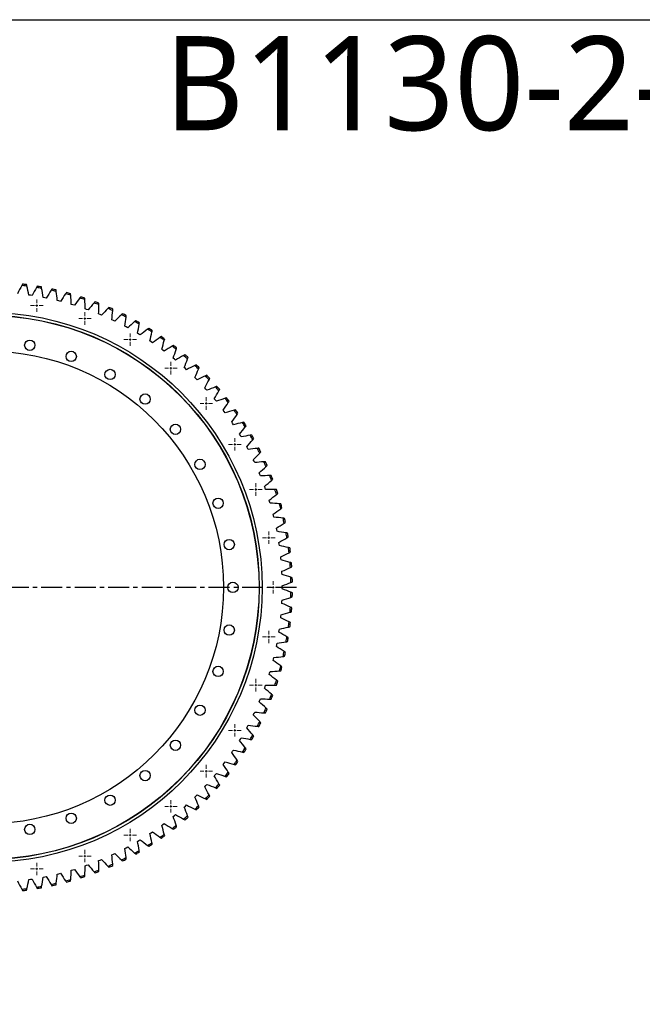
# Model space of a CAD drawing. Header units: millimetres. Extents: x -66 to 5236, y 5043 to 9389.
# Tile 7 of 12: x 1262 to 2585, y 7296 to 9389. Entities that reach past the tile are written whole.
import ezdxf

# ---------------------------------------------------------------- set-up
doc = ezdxf.new("R2010")
doc.units = ezdxf.units.MM
doc.header["$LTSCALE"] = 20
doc.linetypes.add('CENTER', pattern=[10.16, 6.35, -1.27, 1.27, -1.27])

# ---------------------------------------------------------------- blocks, each defined once
blk = doc.blocks.new('SW_CENTERMARKSYMBOL_6')
at = {"color": 0, "linetype": 'Continuous', "lineweight": 18}
for p, q in [((-5, 0), (-13.25, 0)), ((0, 0), (-2.5, 0)), ((0, 5), (0, 13.25)), ((0, 0), (0, 2.5)), ((0, 0), (0, -2.5)), ((0, 0), (2.5, 0)), ((5, 0), (13.25, 0)), ((0, -5), (0, -13.25))]:
    blk.add_line(p, q, dxfattribs=at)
blk = doc.blocks.new('SW_CENTERMARKSYMBOL_7')
at = {"color": 0, "linetype": 'Continuous', "lineweight": 18}
for p, q in [((-5, 0), (-13.25, 0)), ((0, 0), (-2.5, 0)), ((0, 5), (0, 13.25)), ((0, 0), (0, 2.5)), ((0, 0), (0, -2.5)), ((0, 0), (2.5, 0)), ((5, 0), (13.25, 0)), ((0, -5), (0, -13.25))]:
    blk.add_line(p, q, dxfattribs=at)
blk = doc.blocks.new('SW_CENTERMARKSYMBOL_8')
at = {"color": 0, "linetype": 'Continuous', "lineweight": 18}
for p, q in [((-5, 0), (-13.25, 0)), ((0, 0), (-2.5, 0)), ((0, 5), (0, 13.25)), ((0, 0), (0, 2.5)), ((0, 0), (0, -2.5)), ((0, 0), (2.5, 0)), ((5, 0), (13.25, 0)), ((0, -5), (0, -13.25))]:
    blk.add_line(p, q, dxfattribs=at)
blk = doc.blocks.new('SW_CENTERMARKSYMBOL_9')
at = {"color": 0, "linetype": 'Continuous', "lineweight": 18}
for p, q in [((-5, 0), (-13.25, 0)), ((0, 0), (-2.5, 0)), ((0, 5), (0, 13.25)), ((0, 0), (0, 2.5)), ((0, 0), (0, -2.5)), ((0, 0), (2.5, 0)), ((5, 0), (13.25, 0)), ((0, -5), (0, -13.25))]:
    blk.add_line(p, q, dxfattribs=at)
blk = doc.blocks.new('SW_CENTERMARKSYMBOL_10')
at = {"color": 0, "linetype": 'Continuous', "lineweight": 18}
for p, q in [((-5, 0), (-13.25, 0)), ((0, 0), (-2.5, 0)), ((0, 5), (0, 13.25)), ((0, 0), (0, 2.5)), ((0, 0), (0, -2.5)), ((0, 0), (2.5, 0)), ((5, 0), (13.25, 0)), ((0, -5), (0, -13.25))]:
    blk.add_line(p, q, dxfattribs=at)
blk = doc.blocks.new('SW_CENTERMARKSYMBOL_11')
at = {"color": 0, "linetype": 'Continuous', "lineweight": 18}
for p, q in [((-5, 0), (-13.25, 0)), ((0, 0), (-2.5, 0)), ((0, 5), (0, 13.25)), ((0, 0), (0, 2.5)), ((0, 0), (0, -2.5)), ((0, 0), (2.5, 0)), ((5, 0), (13.25, 0)), ((0, -5), (0, -13.25))]:
    blk.add_line(p, q, dxfattribs=at)
blk = doc.blocks.new('SW_CENTERMARKSYMBOL_12')
at = {"color": 0, "linetype": 'Continuous', "lineweight": 18}
for p, q in [((-5, 0), (-13.25, 0)), ((0, 0), (-2.5, 0)), ((0, 5), (0, 13.25)), ((0, 0), (0, 2.5)), ((0, 0), (0, -2.5)), ((0, 0), (2.5, 0)), ((5, 0), (13.25, 0)), ((0, -5), (0, -13.25))]:
    blk.add_line(p, q, dxfattribs=at)
blk = doc.blocks.new('SW_CENTERMARKSYMBOL_13')
at = {"color": 0, "linetype": 'Continuous', "lineweight": 18}
for p, q in [((-5, 0), (-13.25, 0)), ((0, 0), (-2.5, 0)), ((0, 5), (0, 13.25)), ((0, 0), (0, 2.5)), ((0, 0), (0, -2.5)), ((0, 0), (2.5, 0)), ((5, 0), (13.25, 0)), ((0, -5), (0, -13.25))]:
    blk.add_line(p, q, dxfattribs=at)
blk = doc.blocks.new('SW_CENTERMARKSYMBOL_14')
at = {"color": 0, "linetype": 'Continuous', "lineweight": 18}
for p, q in [((-5, 0), (-13.25, 0)), ((0, 0), (-2.5, 0)), ((0, 5), (0, 13.25)), ((0, 0), (0, 2.5)), ((0, 0), (0, -2.5)), ((0, 0), (2.5, 0)), ((5, 0), (13.25, 0)), ((0, -5), (0, -13.25))]:
    blk.add_line(p, q, dxfattribs=at)
blk = doc.blocks.new('SW_CENTERMARKSYMBOL_15')
at = {"color": 0, "linetype": 'Continuous', "lineweight": 18}
for p, q in [((-5, 0), (-13.25, 0)), ((0, 0), (-2.5, 0)), ((0, 5), (0, 13.25)), ((0, 0), (0, 2.5)), ((0, 0), (0, -2.5)), ((0, 0), (2.5, 0)), ((5, 0), (13.25, 0)), ((0, -5), (0, -13.25))]:
    blk.add_line(p, q, dxfattribs=at)
blk = doc.blocks.new('SW_CENTERMARKSYMBOL_16')
at = {"color": 0, "linetype": 'Continuous', "lineweight": 18}
for p, q in [((-5, 0), (-13.25, 0)), ((0, 0), (-2.5, 0)), ((0, 5), (0, 13.25)), ((0, 0), (0, 2.5)), ((0, 0), (0, -2.5)), ((0, 0), (2.5, 0)), ((5, 0), (13.25, 0)), ((0, -5), (0, -13.25))]:
    blk.add_line(p, q, dxfattribs=at)
blk = doc.blocks.new('SW_CENTERMARKSYMBOL_17')
at = {"color": 0, "linetype": 'Continuous', "lineweight": 18}
for p, q in [((-5, 0), (-13.25, 0)), ((0, 0), (-2.5, 0)), ((0, 5), (0, 13.25)), ((0, 0), (0, 2.5)), ((0, 0), (0, -2.5)), ((0, 0), (2.5, 0)), ((5, 0), (13.25, 0)), ((0, -5), (0, -13.25))]:
    blk.add_line(p, q, dxfattribs=at)
blk = doc.blocks.new('SW_CENTERMARKSYMBOL_18')
at = {"color": 0, "linetype": 'Continuous', "lineweight": 18}
for p, q in [((-5, 0), (-13.25, 0)), ((0, 0), (-2.5, 0)), ((0, 5), (0, 13.25)), ((0, 0), (0, 2.5)), ((0, 0), (0, -2.5)), ((0, 0), (2.5, 0)), ((5, 0), (13.25, 0)), ((0, -5), (0, -13.25))]:
    blk.add_line(p, q, dxfattribs=at)
blk = doc.blocks.new('SW_CENTERMARKSYMBOL_19')
at = {"color": 0, "linetype": 'Continuous', "lineweight": 18}
for p, q in [((-5, 0), (-13.25, 0)), ((0, 0), (-2.5, 0)), ((0, 5), (0, 13.25)), ((0, 0), (0, 2.5)), ((0, 0), (0, -2.5)), ((0, 0), (2.5, 0)), ((5, 0), (13.25, 0)), ((0, -5), (0, -13.25))]:
    blk.add_line(p, q, dxfattribs=at)
blk = doc.blocks.new('SW_CENTERMARKSYMBOL_20')
at = {"color": 0, "linetype": 'Continuous', "lineweight": 18}
for p, q in [((-5, 0), (-13.25, 0)), ((0, 0), (-2.5, 0)), ((0, 5), (0, 13.25)), ((0, 0), (0, 2.5)), ((0, 0), (0, -2.5)), ((0, 0), (2.5, 0)), ((5, 0), (13.25, 0)), ((0, -5), (0, -13.25))]:
    blk.add_line(p, q, dxfattribs=at)
blk = doc.blocks.new('SW_CENTERMARKSYMBOL_21')
at = {"color": 0, "linetype": 'Continuous', "lineweight": 18}
for p, q in [((-5, 0), (-13.25, 0)), ((0, 0), (-2.5, 0)), ((0, 5), (0, 13.25)), ((0, 0), (0, 2.5)), ((0, 0), (0, -2.5)), ((0, 0), (2.5, 0)), ((5, 0), (13.25, 0)), ((0, -5), (0, -13.25))]:
    blk.add_line(p, q, dxfattribs=at)
blk = doc.blocks.new('SW_CENTERMARKSYMBOL_22')
at = {"color": 0, "linetype": 'Continuous', "lineweight": 18}
for p, q in [((-5, 0), (-13.25, 0)), ((0, 0), (-2.5, 0)), ((0, 5), (0, 13.25)), ((0, 0), (0, 2.5)), ((0, 0), (0, -2.5)), ((0, 0), (2.5, 0)), ((5, 0), (13.25, 0)), ((0, -5), (0, -13.25))]:
    blk.add_line(p, q, dxfattribs=at)

msp = doc.modelspace()

# ---------------------------------------------------------------- linework, layer by layer
at = {"color": 7, "linetype": 'Continuous', "lineweight": 25}
for p, q in [((1284.5, 8803), (1281.1, 8803.5)), ((1287.9, 8802.5), (1284.5, 8803)), ((1314.8, 8797.7), (1311.5, 8798.4)), ((1318.2, 8797), (1314.8, 8797.7)), ((1344.9, 8791), (1341.6, 8791.8)), ((1348.2, 8790.1), (1344.9, 8791)), ((1374.6, 8782.8), (1371.3, 8783.7)), ((1377.8, 8781.8), (1374.6, 8782.8)), ((1403.8, 8773.1), (1400.6, 8774.2)), ((1407, 8771.9), (1403.8, 8773.1)), ((1432.6, 8762), (1429.4, 8763.3)), ((1435.7, 8760.7), (1432.6, 8762)), ((1460.7, 8749.5), (1457.6, 8751)), ((1463.8, 8748.1), (1460.7, 8749.5)), ((1488.2, 8735.7), (1485.2, 8737.3)), ((1491.2, 8734.1), (1488.2, 8735.7)), ((1515, 8720.5), (1512.1, 8722.2)), ((1518, 8718.7), (1515, 8720.5)), ((1541.1, 8704), (1538.2, 8705.9)), ((1543.9, 8702.1), (1541.1, 8704)), ((1566.2, 8686.3), (1563.5, 8688.3)), ((1569, 8684.2), (1566.2, 8686.3)), ((1590.5, 8667.3), (1587.9, 8669.5)), ((1593.1, 8665.2), (1590.5, 8667.3)), ((1613.8, 8647.2), (1611.3, 8649.5)), ((1616.4, 8644.9), (1613.8, 8647.2)), ((1636.2, 8626), (1633.7, 8628.4)), ((1638.6, 8623.6), (1636.2, 8626)), ((1657.4, 8603.7), (1655.1, 8606.2)), ((1659.7, 8601.1), (1657.4, 8603.7)), ((1677.5, 8580.3), (1675.3, 8583)), ((1679.7, 8577.7), (1677.5, 8580.3)), ((1696.5, 8556.1), (1694.4, 8558.8)), ((1698.5, 8553.3), (1696.5, 8556.1)), ((1714.2, 8530.9), (1712.3, 8533.7)), ((1716.1, 8528), (1714.2, 8530.9)), ((1730.7, 8504.9), (1728.9, 8507.8)), ((1732.4, 8501.9), (1730.7, 8504.9)), ((1745.9, 8478.1), (1744.2, 8481.1)), ((1747.5, 8475), (1745.9, 8478.1)), ((1759.7, 8450.5), (1758.2, 8453.6)), ((1761.2, 8447.5), (1759.7, 8450.5)), ((1772.2, 8422.4), (1770.9, 8425.5)), ((1773.5, 8419.2), (1772.2, 8422.4)), ((1783.3, 8393.6), (1782.1, 8396.9)), ((1784.4, 8390.4), (1783.3, 8393.6)), ((1792.9, 8364.4), (1791.9, 8367.7)), ((1793.9, 8361.1), (1792.9, 8364.4)), ((1801.1, 8334.7), (1800.3, 8338)), ((1802, 8331.4), (1801.1, 8334.7)), ((1807.9, 8304.7), (1807.2, 8308)), ((1808.6, 8301.3), (1807.9, 8304.7)), ((1813.2, 8274.3), (1812.7, 8277.7)), ((1813.7, 8270.9), (1813.2, 8274.3)), ((1816.9, 8243.7), (1816.6, 8247.1)), ((1817.3, 8240.4), (1816.9, 8243.7)), ((1819.2, 8213), (1819, 8216.4)), ((1819.4, 8209.6), (1819.2, 8213)), ((1820, 8182.2), (1819.9, 8185.6)), ((1819.9, 8178.8), (1820, 8182.2)), ((1819, 8148), (1819.2, 8151.4)), ((1819.2, 8151.4), (1819.4, 8154.8)), ((1816.9, 8120.7), (1817.3, 8124.1)), ((1816.6, 8117.3), (1816.9, 8120.7)), ((1812.7, 8086.8), (1813.2, 8090.2)), ((1813.2, 8090.2), (1813.7, 8093.5)), ((1807.2, 8056.5), (1807.9, 8059.8)), ((1807.9, 8059.8), (1808.6, 8063.2)), ((1800.3, 8026.5), (1801.1, 8029.8)), ((1801.1, 8029.8), (1802, 8033.1)), ((1791.9, 7996.8), (1792.9, 8000.1)), ((1792.9, 8000.1), (1793.9, 8003.3)), ((1782.1, 7967.6), (1783.3, 7970.8)), ((1783.3, 7970.8), (1784.4, 7974)), ((1770.9, 7938.9), (1772.2, 7942.1)), ((1772.2, 7942.1), (1773.5, 7945.2)), ((1758.2, 7910.9), (1759.7, 7913.9)), ((1759.7, 7913.9), (1761.2, 7917)), ((1744.2, 7883.4), (1745.9, 7886.4)), ((1745.9, 7886.4), (1747.5, 7889.4)), ((1728.9, 7856.7), (1730.7, 7859.6)), ((1730.7, 7859.6), (1732.4, 7862.5)), ((1712.3, 7830.8), (1714.2, 7833.6)), ((1714.2, 7833.6), (1716.1, 7836.4)), ((1694.4, 7805.7), (1696.5, 7808.4)), ((1696.5, 7808.4), (1698.5, 7811.2)), ((1677.5, 7784.1), (1679.7, 7786.8)), ((1675.3, 7781.5), (1677.5, 7784.1)), ((1655.1, 7758.3), (1657.4, 7760.8)), ((1657.4, 7760.8), (1659.7, 7763.3)), ((1633.7, 7736.1), (1636.2, 7738.5)), ((1636.2, 7738.5), (1638.6, 7740.9)), ((1611.3, 7715), (1613.8, 7717.3)), ((1613.8, 7717.3), (1616.4, 7719.6)), ((1587.9, 7695), (1590.5, 7697.1)), ((1590.5, 7697.1), (1593.1, 7699.3)), ((1541.1, 7660.5), (1543.9, 7662.4)), ((1563.5, 7676.2), (1566.2, 7678.2)), ((1566.2, 7678.2), (1569, 7680.2)), ((1512.1, 7642.2), (1515, 7644)), ((1515, 7644), (1518, 7645.7)), ((1538.2, 7658.6), (1541.1, 7660.5)), ((1485.2, 7627.2), (1488.2, 7628.8)), ((1488.2, 7628.8), (1491.2, 7630.4)), ((1429.4, 7601.2), (1432.6, 7602.5)), ((1432.6, 7602.5), (1435.7, 7603.8)), ((1457.6, 7613.5), (1460.7, 7614.9)), ((1460.7, 7614.9), (1463.8, 7616.4)), ((1371.3, 7580.7), (1374.6, 7581.7)), ((1374.6, 7581.7), (1377.8, 7582.7)), ((1400.6, 7590.2), (1403.8, 7591.4)), ((1403.8, 7591.4), (1407, 7592.5)), ((1281.1, 7561), (1284.5, 7561.5)), ((1284.5, 7561.5), (1287.9, 7562)), ((1311.5, 7566.1), (1314.8, 7566.8)), ((1314.8, 7566.8), (1318.2, 7567.4)), ((1341.6, 7572.7), (1344.9, 7573.5)), ((1344.9, 7573.5), (1348.2, 7574.3))]:
    msp.add_line(p, q, dxfattribs=at)
at = {"linetype": 'CENTER', "ltscale": 0.35}
msp.add_line((1849.9, 8182.2), (534.9, 8182.2), dxfattribs=at)
msp.add_lwpolyline([(-66.1, 9388.9), (5236.2, 9388.9), (5236.2, 5043), (-66.1, 5043)], close=True)
at = {"color": 7, "linetype": 'Continuous', "lineweight": 25}
for centre, radius in [((1192.4, 8182.2), 584.5), ((1192.4, 8182.2), 578.5), ((1192.4, 8182.2), 578), ((1283.1, 8696.8), 11), ((1192.4, 8182.2), 502.5), ((1371.1, 8673.2), 11), ((1453.7, 8634.7), 11), ((1528.3, 8582.5), 11), ((1592.7, 8518.1), 11), ((1644.9, 8443.5), 11), ((1683.4, 8360.9), 11), ((1707, 8273), 11), ((1714.9, 8182.2), 11), ((1707, 8091.5), 11), ((1683.4, 8003.5), 11), ((1644.9, 7921), 11), ((1592.7, 7846.4), 11), ((1528.3, 7782), 11), ((1453.7, 7729.7), 11), ((1371.1, 7691.2), 11), ((1283.1, 7667.7), 11)]:
    msp.add_circle(centre, radius, dxfattribs=at)
for radius, start, end in [(646, 82.4749, 83.4626), (649, 82.5724, 83.3651), (646, 79.6624, 80.6501), (649, 79.7599, 80.5526), (646, 76.8499, 77.8376), (649, 76.9474, 77.7401), (646, 74.0374, 75.0251), (649, 74.1349, 74.9276), (646, 71.2249, 72.2126), (649, 71.3224, 72.1151), (646, 68.4124, 69.4001), (649, 68.5099, 69.3026), (646, 65.5999, 66.5876), (649, 65.6974, 66.4901), (646, 62.7874, 63.7751), (649, 62.8849, 63.6776), (649, 60.0724, 60.8651), (646, 59.9749, 60.9626), (646, 57.1624, 58.1501), (649, 57.2599, 58.0526), (646, 54.3499, 55.3376), (649, 54.4474, 55.2401), (646, 51.5374, 52.5251), (649, 51.6349, 52.4276), (646, 48.7249, 49.7126), (649, 48.8224, 49.6151), (646, 45.9124, 46.9001), (649, 46.0099, 46.8026), (646, 43.0999, 44.0876), (649, 43.1974, 43.9901), (646, 40.2874, 41.2751), (649, 40.3849, 41.1776), (646, 37.4749, 38.4626), (649, 37.5724, 38.3651), (646, 34.6624, 35.6501), (649, 34.7599, 35.5526), (646, 31.8499, 32.8376), (649, 31.9474, 32.7401), (646, 29.0374, 30.0251), (649, 29.1349, 29.9276), (646, 26.2249, 27.2126), (649, 26.3224, 27.1151), (646, 23.4124, 24.4001), (649, 23.5099, 24.3026), (646, 20.5999, 21.5876), (649, 20.6974, 21.4901), (646, 17.7874, 18.7751), (649, 17.8849, 18.6776), (646, 14.9749, 15.9626), (649, 15.0724, 15.8651), (646, 12.1624, 13.1501), (649, 12.2599, 13.0526), (646, 9.3499, 10.3376), (649, 9.4474, 10.2401), (646, 6.5374, 7.5251), (649, 6.6349, 7.4276), (646, 3.7249, 4.7126), (649, 3.8224, 4.6151), (646, 0.9124, 1.9001), (649, 1.0099, 1.8026), (646, 358.0999, 359.0876), (649, 358.1974, 358.9901), (646, 355.2874, 356.2751), (649, 355.3849, 356.1776), (646, 352.4749, 353.4626), (649, 352.5724, 353.3651), (646, 349.6624, 350.6501), (649, 349.7599, 350.5526), (646, 346.8499, 347.8376), (649, 346.9474, 347.7401), (646, 344.0374, 345.0251), (649, 344.1349, 344.9276), (646, 341.2249, 342.2126), (649, 341.3224, 342.1151), (646, 338.4124, 339.4001), (649, 338.5099, 339.3026), (646, 335.5999, 336.5876), (649, 335.6974, 336.4901), (646, 332.7874, 333.7751), (649, 332.8849, 333.6776), (646, 329.9749, 330.9626), (649, 330.0724, 330.8651), (646, 327.1624, 328.1501), (649, 327.2599, 328.0526), (646, 324.3499, 325.3376), (649, 324.4474, 325.2401), (646, 321.5374, 322.5251), (649, 321.6349, 322.4276), (646, 318.7249, 319.7126), (649, 318.8224, 319.6151), (646, 315.9124, 316.9001), (649, 316.0099, 316.8026), (646, 313.0999, 314.0876), (649, 313.1974, 313.9901), (646, 310.2874, 311.2751), (649, 310.3849, 311.1776), (646, 307.4749, 308.4626), (649, 307.5724, 308.3651), (646, 304.6624, 305.6501), (649, 304.7599, 305.5526), (646, 299.0374, 300.0251), (649, 299.1349, 299.9276), (646, 301.8499, 302.8376), (649, 301.9474, 302.7401), (646, 296.2249, 297.2126), (649, 296.3224, 297.1151), (646, 290.5999, 291.5876), (649, 290.6974, 291.4901), (646, 293.4124, 294.4001), (649, 293.5099, 294.3026), (646, 284.9749, 285.9626), (649, 285.0724, 285.8651), (646, 287.7874, 288.7751), (649, 287.8849, 288.6776), (646, 276.5374, 277.5251), (649, 276.6349, 277.4276), (646, 279.3499, 280.3376), (649, 279.4474, 280.2401), (646, 282.1624, 283.1501), (649, 282.2599, 283.0526)]:
    msp.add_arc((1192.4, 8182.2), radius, start, end, dxfattribs=at)
for points in [[(1266, 8824), (1263, 8818.2), (1260.1, 8812.3), (1257.3, 8806.4)], [(1267.4, 8826.9), (1266.9, 8825.9), (1266.4, 8825), (1266, 8824)], [(1277, 8822.7), (1276.8, 8823.7), (1276.5, 8824.8), (1276.3, 8825.8)], [(1281.1, 8803.5), (1279.8, 8809.9), (1278.4, 8816.3), (1277, 8822.7)], [(1297.4, 8819.7), (1294.1, 8814), (1291, 8808.2), (1287.9, 8802.5)], [(1298.9, 8822.4), (1298.4, 8821.5), (1297.9, 8820.6), (1297.4, 8819.7)], [(1308.3, 8817.7), (1308.2, 8818.8), (1308, 8819.8), (1307.8, 8820.9)], [(1311.5, 8798.4), (1310.5, 8804.8), (1309.5, 8811.3), (1308.3, 8817.7)], [(1328.5, 8813.7), (1325, 8808.2), (1321.6, 8802.6), (1318.2, 8797)], [(1330.2, 8816.4), (1329.7, 8815.5), (1329.1, 8814.6), (1328.5, 8813.7)], [(1339.4, 8811.3), (1339.3, 8812.4), (1339.1, 8813.4), (1339, 8814.5)], [(1341.6, 8791.8), (1340.9, 8798.3), (1340.2, 8804.8), (1339.4, 8811.3)], [(1359.3, 8806.3), (1355.6, 8800.9), (1351.9, 8795.6), (1348.2, 8790.1)], [(1361.2, 8808.9), (1360.6, 8808), (1360, 8807.2), (1359.3, 8806.3)], [(1370.1, 8803.3), (1370, 8804.4), (1369.9, 8805.5), (1369.8, 8806.5)], [(1371.3, 8783.7), (1371, 8790.3), (1370.5, 8796.8), (1370.1, 8803.3)], [(1389.8, 8797.4), (1385.7, 8792.2), (1381.8, 8787), (1377.8, 8781.8)], [(1391.7, 8799.9), (1391.1, 8799), (1390.4, 8798.2), (1389.8, 8797.4)], [(1400.3, 8793.9), (1400.3, 8794.9), (1400.3, 8796), (1400.3, 8797.1)], [(1400.6, 8774.2), (1400.6, 8780.8), (1400.5, 8787.3), (1400.3, 8793.9)], [(1419.7, 8786.9), (1415.4, 8782), (1411.2, 8777), (1407, 8771.9)], [(1421.8, 8789.3), (1421.1, 8788.5), (1420.4, 8787.7), (1419.7, 8786.9)], [(1429.4, 8763.3), (1429.7, 8769.8), (1429.9, 8776.4), (1430.1, 8782.9)], [(1430.1, 8782.9), (1430.1, 8784), (1430.1, 8785.1), (1430.2, 8786.1)], [(1449.1, 8775), (1444.6, 8770.3), (1440.1, 8765.5), (1435.7, 8760.7)], [(1451.3, 8777.4), (1450.6, 8776.6), (1449.8, 8775.8), (1449.1, 8775)], [(1457.6, 8751), (1458.2, 8757.5), (1458.8, 8764), (1459.3, 8770.5)], [(1459.3, 8770.5), (1459.4, 8771.6), (1459.4, 8772.7), (1459.5, 8773.7)], [(1477.9, 8761.7), (1473.1, 8757.2), (1468.5, 8752.7), (1463.8, 8748.1)], [(1480.2, 8763.9), (1479.4, 8763.2), (1478.6, 8762.5), (1477.9, 8761.7)], [(1485.2, 8737.3), (1486.2, 8743.8), (1487, 8750.2), (1487.8, 8756.7)], [(1487.8, 8756.7), (1488, 8757.8), (1488.1, 8758.8), (1488.2, 8759.9)], [(1508.4, 8749.1), (1507.6, 8748.4), (1506.8, 8747.7), (1506, 8747)], [(1506, 8747), (1501, 8742.8), (1496.1, 8738.4), (1491.2, 8734.1)], [(1512.1, 8722.2), (1513.4, 8728.7), (1514.5, 8735.1), (1515.7, 8741.5)], [(1515.7, 8741.5), (1515.8, 8742.6), (1516, 8743.6), (1516.2, 8744.7)], [(1533.3, 8731), (1528.2, 8726.9), (1523, 8722.9), (1518, 8718.7)], [(1535.8, 8732.9), (1535, 8732.3), (1534.1, 8731.6), (1533.3, 8731)], [(1542.7, 8725), (1542.9, 8726.1), (1543.2, 8727.1), (1543.4, 8728.1)], [(1538.2, 8705.9), (1539.8, 8712.3), (1541.3, 8718.6), (1542.7, 8725)], [(1559.8, 8713.6), (1554.5, 8709.8), (1549.2, 8706), (1543.9, 8702.1)], [(1562.4, 8715.4), (1561.6, 8714.8), (1560.7, 8714.2), (1559.8, 8713.6)], [(1563.5, 8688.3), (1565.4, 8694.6), (1567.2, 8700.9), (1568.9, 8707.2)], [(1568.9, 8707.2), (1569.2, 8708.2), (1569.5, 8709.2), (1569.8, 8710.2)], [(1585.4, 8694.9), (1579.9, 8691.4), (1574.4, 8687.9), (1569, 8684.2)], [(1588.2, 8696.6), (1587.2, 8696.1), (1586.3, 8695.5), (1585.4, 8694.9)], [(1587.9, 8669.5), (1590.1, 8675.7), (1592.2, 8681.9), (1594.2, 8688.1)], [(1594.2, 8688.1), (1594.6, 8689.1), (1594.9, 8690.1), (1595.2, 8691.1)], [(1610.1, 8675), (1604.4, 8671.8), (1598.8, 8668.5), (1593.1, 8665.2)], [(1612.9, 8676.6), (1612, 8676.1), (1611.1, 8675.5), (1610.1, 8675)], [(1611.3, 8649.5), (1613.8, 8655.6), (1616.2, 8661.6), (1618.6, 8667.7)], [(1618.6, 8667.7), (1618.9, 8668.7), (1619.3, 8669.7), (1619.7, 8670.7)], [(1633.8, 8653.9), (1628, 8651), (1622.2, 8648), (1616.4, 8644.9)], [(1633.7, 8628.4), (1636.5, 8634.3), (1639.2, 8640.3), (1641.9, 8646.2)], [(1636.7, 8655.4), (1635.7, 8654.9), (1634.8, 8654.4), (1633.8, 8653.9)], [(1641.9, 8646.2), (1642.3, 8647.2), (1642.7, 8648.2), (1643.2, 8649.2)], [(1656.4, 8631.7), (1650.4, 8629), (1644.5, 8626.3), (1638.6, 8623.6)], [(1655.1, 8606.2), (1658.2, 8612), (1661.2, 8617.8), (1664.1, 8623.6)], [(1659.3, 8633), (1658.4, 8632.6), (1657.4, 8632.1), (1656.4, 8631.7)], [(1664.1, 8623.6), (1664.6, 8624.6), (1665.1, 8625.5), (1665.5, 8626.5)], [(1677.9, 8608.4), (1671.8, 8606), (1665.7, 8603.6), (1659.7, 8601.1)], [(1680.9, 8609.5), (1679.9, 8609.2), (1678.9, 8608.8), (1677.9, 8608.4)], [(1685.2, 8600), (1685.7, 8600.9), (1686.2, 8601.8), (1686.8, 8602.7)], [(1675.3, 8583), (1678.7, 8588.6), (1682, 8594.3), (1685.2, 8600)], [(1698.2, 8584), (1692, 8582), (1685.8, 8579.9), (1679.7, 8577.7)], [(1701.3, 8585.1), (1700.3, 8584.7), (1699.3, 8584.4), (1698.2, 8584)], [(1694.4, 8558.8), (1698, 8564.3), (1701.6, 8569.7), (1705.1, 8575.3)], [(1705.1, 8575.3), (1705.7, 8576.2), (1706.2, 8577.1), (1706.8, 8578)], [(1717.3, 8558.7), (1711, 8557), (1704.8, 8555.2), (1698.5, 8553.3)], [(1712.3, 8533.7), (1716.2, 8539), (1720, 8544.3), (1723.8, 8549.6)], [(1720.4, 8559.6), (1719.4, 8559.3), (1718.4, 8559), (1717.3, 8558.7)], [(1723.8, 8549.6), (1724.4, 8550.5), (1725, 8551.4), (1725.6, 8552.3)], [(1735.2, 8532.5), (1728.8, 8531.1), (1722.4, 8529.6), (1716.1, 8528)], [(1728.9, 8507.8), (1733, 8512.9), (1737.1, 8518), (1741.1, 8523.1)], [(1738.3, 8533.2), (1737.3, 8533), (1736.2, 8532.8), (1735.2, 8532.5)], [(1741.1, 8523.1), (1741.8, 8524), (1742.5, 8524.8), (1743.1, 8525.6)], [(1751.7, 8505.5), (1745.3, 8504.4), (1738.8, 8503.2), (1732.4, 8501.9)], [(1754.9, 8506), (1753.8, 8505.8), (1752.8, 8505.7), (1751.7, 8505.5)], [(1757.2, 8495.8), (1757.9, 8496.6), (1758.6, 8497.4), (1759.3, 8498.2)], [(1744.2, 8481.1), (1748.6, 8485.9), (1752.9, 8490.8), (1757.2, 8495.8)], [(1766.9, 8477.6), (1760.4, 8476.8), (1753.9, 8476), (1747.5, 8475)], [(1770.1, 8478), (1769, 8477.9), (1768, 8477.8), (1766.9, 8477.6)], [(1758.2, 8453.6), (1762.8, 8458.3), (1767.4, 8463), (1771.9, 8467.7)], [(1771.9, 8467.7), (1772.7, 8468.5), (1773.4, 8469.2), (1774.1, 8470)], [(1780.7, 8449.1), (1774.2, 8448.6), (1767.7, 8448.1), (1761.2, 8447.5)], [(1770.9, 8425.5), (1775.7, 8429.9), (1780.5, 8434.4), (1785.2, 8438.9)], [(1783.9, 8449.3), (1782.8, 8449.3), (1781.8, 8449.2), (1780.7, 8449.1)], [(1785.2, 8438.9), (1786, 8439.7), (1786.8, 8440.4), (1787.5, 8441.1)], [(1793.1, 8419.9), (1786.6, 8419.7), (1780, 8419.5), (1773.5, 8419.2)], [(1796.3, 8420), (1795.2, 8420), (1794.2, 8419.9), (1793.1, 8419.9)], [(1782.1, 8396.9), (1787.2, 8401), (1792.1, 8405.3), (1797.1, 8409.5)], [(1797.1, 8409.5), (1797.9, 8410.2), (1798.7, 8410.9), (1799.5, 8411.6)], [(1804, 8390.2), (1797.5, 8390.3), (1791, 8390.4), (1784.4, 8390.4)], [(1791.9, 8367.7), (1797.2, 8371.6), (1802.4, 8375.6), (1807.5, 8379.6)], [(1807.2, 8390.1), (1806.2, 8390.1), (1805.1, 8390.1), (1804, 8390.2)], [(1807.5, 8379.6), (1808.4, 8380.2), (1809.2, 8380.9), (1810.1, 8381.5)], [(1813.5, 8359.9), (1807, 8360.4), (1800.4, 8360.8), (1793.9, 8361.1)], [(1816.7, 8359.7), (1815.6, 8359.7), (1814.6, 8359.8), (1813.5, 8359.9)], [(1800.3, 8338), (1805.7, 8341.7), (1811.1, 8345.4), (1816.5, 8349.2)], [(1821.5, 8329.2), (1815, 8330), (1808.5, 8330.7), (1802, 8331.4)], [(1816.5, 8349.2), (1817.3, 8349.8), (1818.2, 8350.4), (1819.1, 8351)], [(1807.2, 8308), (1812.8, 8311.4), (1818.4, 8314.8), (1823.9, 8318.3)], [(1824.6, 8328.8), (1823.6, 8328.9), (1822.5, 8329.1), (1821.5, 8329.2)], [(1823.9, 8318.3), (1824.8, 8318.9), (1825.7, 8319.5), (1826.6, 8320)], [(1827.9, 8298.2), (1821.5, 8299.3), (1815, 8300.3), (1808.6, 8301.3)], [(1831.1, 8297.6), (1830, 8297.8), (1829, 8298), (1827.9, 8298.2)], [(1829.8, 8287.2), (1830.8, 8287.7), (1831.7, 8288.2), (1832.6, 8288.8)], [(1812.7, 8277.7), (1818.4, 8280.8), (1824.1, 8284), (1829.8, 8287.2)], [(1832.9, 8266.8), (1826.5, 8268.3), (1820.1, 8269.6), (1813.7, 8270.9)], [(1816.6, 8247.1), (1822.5, 8250), (1828.4, 8252.8), (1834.2, 8255.8)], [(1836, 8266.1), (1834.9, 8266.4), (1833.9, 8266.6), (1832.9, 8266.8)], [(1834.2, 8255.8), (1835.2, 8256.3), (1836.1, 8256.7), (1837.1, 8257.2)], [(1836.2, 8235.3), (1829.9, 8237), (1823.6, 8238.7), (1817.3, 8240.4)], [(1839.3, 8234.5), (1838.3, 8234.7), (1837.3, 8235), (1836.2, 8235.3)], [(1819, 8216.4), (1825.1, 8219), (1831.1, 8221.6), (1837, 8224.2)], [(1838.1, 8203.7), (1831.8, 8205.7), (1825.6, 8207.7), (1819.4, 8209.6)], [(1837, 8224.2), (1838, 8224.6), (1839, 8225.1), (1840, 8225.5)], [(1819.9, 8185.6), (1826.1, 8187.9), (1832.2, 8190.2), (1838.3, 8192.5)], [(1841.1, 8202.7), (1840.1, 8203), (1839.1, 8203.3), (1838.1, 8203.7)], [(1838.3, 8192.5), (1839.3, 8192.9), (1840.3, 8193.3), (1841.3, 8193.7)], [(1838.3, 8171.9), (1832.2, 8174.3), (1826.1, 8176.6), (1819.9, 8178.8)], [(1841.3, 8170.8), (1840.3, 8171.2), (1839.3, 8171.6), (1838.3, 8171.9)], [(1837, 8140.3), (1831.1, 8142.9), (1825.1, 8145.5), (1819, 8148)], [(1819.4, 8154.8), (1825.6, 8156.8), (1831.8, 8158.8), (1838.1, 8160.8)], [(1838.1, 8160.8), (1839.1, 8161.1), (1840.1, 8161.5), (1841.1, 8161.8)], [(1817.3, 8124.1), (1823.6, 8125.7), (1829.9, 8127.4), (1836.2, 8129.2)], [(1836.2, 8129.2), (1837.3, 8129.4), (1838.3, 8129.7), (1839.3, 8130)], [(1840, 8139), (1839, 8139.4), (1838, 8139.8), (1837, 8140.3)], [(1834.2, 8108.7), (1828.4, 8111.6), (1822.5, 8114.5), (1816.6, 8117.3)], [(1837.1, 8107.2), (1836.1, 8107.7), (1835.2, 8108.2), (1834.2, 8108.7)], [(1829.8, 8077.3), (1824.1, 8080.5), (1818.4, 8083.7), (1812.7, 8086.8)], [(1813.7, 8093.5), (1820.1, 8094.8), (1826.5, 8096.2), (1832.9, 8097.6)], [(1832.9, 8097.6), (1833.9, 8097.9), (1834.9, 8098.1), (1836, 8098.3)], [(1808.6, 8063.2), (1815, 8064.1), (1821.5, 8065.2), (1827.9, 8066.3)], [(1827.9, 8066.3), (1829, 8066.5), (1830, 8066.7), (1831.1, 8066.9)], [(1832.6, 8075.7), (1831.7, 8076.2), (1830.8, 8076.8), (1829.8, 8077.3)], [(1823.9, 8046.1), (1818.4, 8049.6), (1812.8, 8053.1), (1807.2, 8056.5)], [(1826.6, 8044.4), (1825.7, 8045), (1824.8, 8045.6), (1823.9, 8046.1)], [(1816.5, 8015.3), (1811.1, 8019.1), (1805.7, 8022.8), (1800.3, 8026.5)], [(1802, 8033.1), (1808.5, 8033.7), (1815, 8034.5), (1821.5, 8035.3)], [(1821.5, 8035.3), (1822.5, 8035.4), (1823.6, 8035.5), (1824.6, 8035.7)], [(1807.5, 7984.9), (1802.4, 7988.9), (1797.2, 7992.9), (1791.9, 7996.8)], [(1793.9, 8003.3), (1800.4, 8003.7), (1807, 8004.1), (1813.5, 8004.6)], [(1813.5, 8004.6), (1814.6, 8004.7), (1815.6, 8004.7), (1816.7, 8004.8)], [(1819.1, 8013.5), (1818.2, 8014.1), (1817.3, 8014.7), (1816.5, 8015.3)], [(1810.1, 7982.9), (1809.2, 7983.6), (1808.4, 7984.2), (1807.5, 7984.9)], [(1797.1, 7954.9), (1792.1, 7959.2), (1787.2, 7963.4), (1782.1, 7967.6)], [(1784.4, 7974), (1791, 7974.1), (1797.5, 7974.2), (1804, 7974.3)], [(1799.5, 7952.9), (1798.7, 7953.6), (1797.9, 7954.3), (1797.1, 7954.9)], [(1804, 7974.3), (1805.1, 7974.3), (1806.2, 7974.4), (1807.2, 7974.4)], [(1785.2, 7925.5), (1780.5, 7930.1), (1775.7, 7934.5), (1770.9, 7938.9)], [(1773.5, 7945.2), (1780, 7945), (1786.6, 7944.7), (1793.1, 7944.6)], [(1793.1, 7944.6), (1794.2, 7944.5), (1795.2, 7944.5), (1796.3, 7944.5)], [(1761.2, 7917), (1767.7, 7916.4), (1774.2, 7915.9), (1780.7, 7915.4)], [(1780.7, 7915.4), (1781.8, 7915.3), (1782.8, 7915.2), (1783.9, 7915.1)], [(1787.5, 7923.3), (1786.8, 7924.1), (1786, 7924.8), (1785.2, 7925.5)], [(1771.9, 7896.8), (1767.4, 7901.5), (1762.8, 7906.2), (1758.2, 7910.9)], [(1774.1, 7894.5), (1773.4, 7895.2), (1772.7, 7896), (1771.9, 7896.8)], [(1757.2, 7868.7), (1752.9, 7873.6), (1748.6, 7878.5), (1744.2, 7883.4)], [(1747.5, 7889.4), (1753.9, 7888.5), (1760.4, 7887.6), (1766.9, 7886.8)], [(1766.9, 7886.8), (1768, 7886.7), (1769, 7886.6), (1770.1, 7886.4)], [(1741.1, 7841.3), (1737.1, 7846.5), (1733, 7851.6), (1728.9, 7856.7)], [(1732.4, 7862.5), (1738.8, 7861.3), (1745.3, 7860.1), (1751.7, 7859)], [(1751.7, 7859), (1752.8, 7858.8), (1753.8, 7858.6), (1754.9, 7858.4)], [(1759.3, 7866.3), (1758.6, 7867.1), (1757.9, 7867.9), (1757.2, 7868.7)], [(1723.8, 7814.8), (1720, 7820.2), (1716.2, 7825.5), (1712.3, 7830.8)], [(1716.1, 7836.4), (1722.4, 7834.9), (1728.8, 7833.4), (1735.2, 7831.9)], [(1735.2, 7831.9), (1736.2, 7831.7), (1737.3, 7831.5), (1738.3, 7831.2)], [(1743.1, 7838.8), (1742.5, 7839.7), (1741.8, 7840.5), (1741.1, 7841.3)], [(1698.5, 7811.2), (1704.8, 7809.3), (1711, 7807.5), (1717.3, 7805.7)], [(1725.6, 7812.2), (1725, 7813.1), (1724.4, 7814), (1723.8, 7814.8)], [(1679.7, 7786.8), (1685.8, 7784.6), (1692, 7782.5), (1698.2, 7780.4)], [(1705.1, 7789.2), (1701.6, 7794.7), (1698, 7800.2), (1694.4, 7805.7)], [(1706.8, 7786.5), (1706.2, 7787.4), (1705.7, 7788.3), (1705.1, 7789.2)], [(1717.3, 7805.7), (1718.4, 7805.4), (1719.4, 7805.2), (1720.4, 7804.9)], [(1685.2, 7764.5), (1682, 7770.2), (1678.7, 7775.9), (1675.3, 7781.5)], [(1698.2, 7780.4), (1699.3, 7780.1), (1700.3, 7779.8), (1701.3, 7779.4)], [(1664.1, 7740.8), (1661.2, 7746.7), (1658.2, 7752.5), (1655.1, 7758.3)], [(1659.7, 7763.3), (1665.7, 7760.9), (1671.8, 7758.4), (1677.9, 7756.1)], [(1677.9, 7756.1), (1678.9, 7755.7), (1679.9, 7755.3), (1680.9, 7754.9)], [(1686.8, 7761.7), (1686.2, 7762.7), (1685.7, 7763.6), (1685.2, 7764.5)], [(1641.9, 7718.2), (1639.2, 7724.2), (1636.5, 7730.2), (1633.7, 7736.1)], [(1638.6, 7740.9), (1644.5, 7738.1), (1650.4, 7735.4), (1656.4, 7732.8)], [(1656.4, 7732.8), (1657.4, 7732.3), (1658.4, 7731.9), (1659.3, 7731.5)], [(1665.5, 7738), (1665.1, 7738.9), (1664.6, 7739.9), (1664.1, 7740.8)], [(1618.6, 7696.7), (1616.2, 7702.8), (1613.8, 7708.9), (1611.3, 7715)], [(1616.4, 7719.6), (1622.2, 7716.5), (1628, 7713.5), (1633.8, 7710.5)], [(1633.8, 7710.5), (1634.8, 7710.1), (1635.7, 7709.6), (1636.7, 7709.1)], [(1643.2, 7715.3), (1642.7, 7716.3), (1642.3, 7717.3), (1641.9, 7718.2)], [(1594.2, 7676.4), (1592.2, 7682.6), (1590.1, 7688.8), (1587.9, 7695)], [(1593.1, 7699.3), (1598.8, 7696), (1604.4, 7692.7), (1610.1, 7689.5)], [(1610.1, 7689.5), (1611.1, 7688.9), (1612, 7688.4), (1612.9, 7687.9)], [(1619.7, 7693.8), (1619.3, 7694.7), (1618.9, 7695.7), (1618.6, 7696.7)], [(1543.9, 7662.4), (1549.2, 7658.5), (1554.5, 7654.7), (1559.8, 7650.9)], [(1568.9, 7657.3), (1567.2, 7663.6), (1565.4, 7669.9), (1563.5, 7676.2)], [(1569, 7680.2), (1574.4, 7676.6), (1579.9, 7673.1), (1585.4, 7669.6)], [(1585.4, 7669.6), (1586.3, 7669), (1587.2, 7668.4), (1588.2, 7667.8)], [(1595.2, 7673.4), (1594.9, 7674.4), (1594.6, 7675.4), (1594.2, 7676.4)], [(1515.7, 7622.9), (1514.5, 7629.4), (1513.4, 7635.8), (1512.1, 7642.2)], [(1518, 7645.7), (1523, 7641.6), (1528.2, 7637.5), (1533.3, 7633.5)], [(1542.7, 7639.5), (1541.3, 7645.8), (1539.8, 7652.2), (1538.2, 7658.6)], [(1559.8, 7650.9), (1560.7, 7650.3), (1561.6, 7649.7), (1562.4, 7649)], [(1569.8, 7654.2), (1569.5, 7655.2), (1569.2, 7656.3), (1568.9, 7657.3)], [(1487.8, 7607.7), (1487, 7614.2), (1486.2, 7620.7), (1485.2, 7627.2)], [(1491.2, 7630.4), (1496.1, 7626), (1501, 7621.7), (1506, 7617.4)], [(1516.2, 7619.8), (1516, 7620.8), (1515.8, 7621.9), (1515.7, 7622.9)], [(1533.3, 7633.5), (1534.1, 7632.8), (1535, 7632.2), (1535.8, 7631.5)], [(1543.4, 7636.3), (1543.2, 7637.4), (1542.9, 7638.4), (1542.7, 7639.5)], [(1430.1, 7581.5), (1429.9, 7588.1), (1429.7, 7594.6), (1429.4, 7601.2)], [(1435.7, 7603.8), (1440.1, 7599), (1444.6, 7594.2), (1449.1, 7589.4)], [(1459.3, 7593.9), (1458.8, 7600.5), (1458.2, 7607), (1457.6, 7613.5)], [(1463.8, 7616.4), (1468.5, 7611.8), (1473.1, 7607.2), (1477.9, 7602.7)], [(1477.9, 7602.7), (1478.6, 7602), (1479.4, 7601.3), (1480.2, 7600.5)], [(1488.2, 7604.6), (1488.1, 7605.6), (1488, 7606.7), (1487.8, 7607.7)], [(1506, 7617.4), (1506.8, 7616.7), (1507.6, 7616), (1508.4, 7615.3)], [(1370.1, 7561.1), (1370.5, 7567.7), (1371, 7574.2), (1371.3, 7580.7)], [(1377.8, 7582.7), (1381.8, 7577.5), (1385.7, 7572.3), (1389.8, 7567.1)], [(1400.3, 7570.6), (1400.5, 7577.2), (1400.6, 7583.7), (1400.6, 7590.2)], [(1407, 7592.5), (1411.2, 7587.5), (1415.4, 7582.5), (1419.7, 7577.5)], [(1419.7, 7577.5), (1420.4, 7576.7), (1421.1, 7575.9), (1421.8, 7575.1)], [(1430.2, 7578.4), (1430.1, 7579.4), (1430.1, 7580.5), (1430.1, 7581.5)], [(1449.1, 7589.4), (1449.8, 7588.6), (1450.6, 7587.9), (1451.3, 7587.1)], [(1459.5, 7590.7), (1459.4, 7591.8), (1459.4, 7592.9), (1459.3, 7593.9)], [(1257.3, 7558.1), (1260.1, 7552.2), (1263, 7546.3), (1266, 7540.4)], [(1277, 7541.8), (1278.4, 7548.2), (1279.8, 7554.6), (1281.1, 7561)], [(1287.9, 7562), (1291, 7556.2), (1294.1, 7550.5), (1297.4, 7544.8)], [(1308.3, 7546.7), (1309.5, 7553.2), (1310.5, 7559.6), (1311.5, 7566.1)], [(1318.2, 7567.4), (1321.6, 7561.8), (1325, 7556.3), (1328.5, 7550.7)], [(1339.4, 7553.2), (1340.2, 7559.7), (1340.9, 7566.2), (1341.6, 7572.7)], [(1348.2, 7574.3), (1351.9, 7568.9), (1355.6, 7563.5), (1359.3, 7558.2)], [(1359.3, 7558.2), (1360, 7557.3), (1360.6, 7556.4), (1361.2, 7555.6)], [(1369.8, 7558), (1369.9, 7559), (1370, 7560.1), (1370.1, 7561.1)], [(1389.8, 7567.1), (1390.4, 7566.3), (1391.1, 7565.4), (1391.7, 7564.6)], [(1400.3, 7567.4), (1400.3, 7568.5), (1400.3, 7569.5), (1400.3, 7570.6)], [(1266, 7540.4), (1266.4, 7539.5), (1266.9, 7538.5), (1267.4, 7537.6)], [(1276.3, 7538.7), (1276.5, 7539.7), (1276.8, 7540.8), (1277, 7541.8)], [(1297.4, 7544.8), (1297.9, 7543.9), (1298.4, 7543), (1298.9, 7542)], [(1307.8, 7543.6), (1308, 7544.6), (1308.2, 7545.7), (1308.3, 7546.7)], [(1328.5, 7550.7), (1329.1, 7549.8), (1329.7, 7548.9), (1330.2, 7548)], [(1339, 7550), (1339.1, 7551.1), (1339.3, 7552.1), (1339.4, 7553.2)]]:
    msp.add_open_spline(points, degree=3, dxfattribs=at)

# ---------------------------------------------------------------- block references
at = {"color": 7, "linetype": 'Continuous', "lineweight": 18}
for name, p in [('SW_CENTERMARKSYMBOL_22', (1298, 8781)), ('SW_CENTERMARKSYMBOL_21', (1400.4, 8753.6)), ('SW_CENTERMARKSYMBOL_20', (1496.4, 8708.8)), ('SW_CENTERMARKSYMBOL_19', (1583.2, 8648)), ('SW_CENTERMARKSYMBOL_18', (1658.2, 8573.1)), ('SW_CENTERMARKSYMBOL_17', (1719, 8486.2)), ('SW_CENTERMARKSYMBOL_16', (1763.7, 8390.2)), ('SW_CENTERMARKSYMBOL_15', (1791.2, 8287.8)), ('SW_CENTERMARKSYMBOL_14', (1800.4, 8182.2)), ('SW_CENTERMARKSYMBOL_13', (1791.2, 8076.7)), ('SW_CENTERMARKSYMBOL_12', (1763.7, 7974.3)), ('SW_CENTERMARKSYMBOL_11', (1719, 7878.2)), ('SW_CENTERMARKSYMBOL_10', (1658.2, 7791.4)), ('SW_CENTERMARKSYMBOL_9', (1583.2, 7716.5)), ('SW_CENTERMARKSYMBOL_8', (1496.4, 7655.7)), ('SW_CENTERMARKSYMBOL_7', (1400.4, 7610.9)), ('SW_CENTERMARKSYMBOL_6', (1298, 7583.5))]:
    msp.add_blockref(name, p, dxfattribs=at)

# ---------------------------------------------------------------- texts
at = {"insert": (1569.1, 9353.9), "char_height": 200, "width": 1063.213, "attachment_point": 1}
msp.add_mtext('{\\fYu Gothic Medium|b0|i0|c0|p0;\\C1;B1130-2-1298CA}', dxfattribs=at)

doc.saveas('drawing.dxf')
